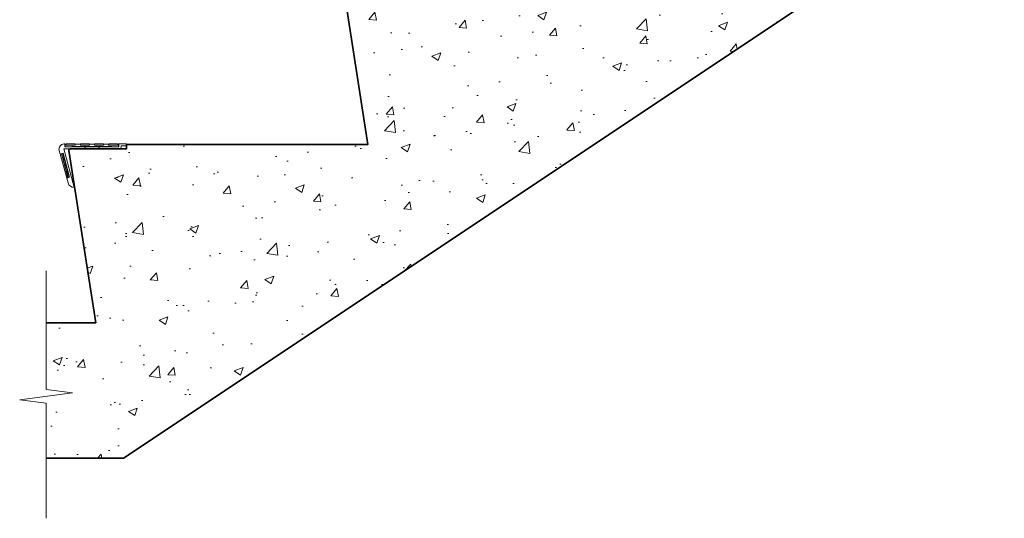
# Model space of a CAD drawing. Header units: millimetres. Extents: x -347 to 646, y -989 to 80.
# Tile 1 of 4: x -347 to 646, y -989 to -486. Entities that reach past the tile are written whole.
import ezdxf

# ---------------------------------------------------------------- set-up
doc = ezdxf.new("R2010")
doc.units = ezdxf.units.MM
for name, color, linetype, lineweight in [('FS-DETAIL', 3, 'Continuous', 35), ('FS-DETAIL-HATCH', 253, 'Continuous', 13), ('FS-DETAIL-THIN', 8, 'Continuous', 18)]:
    doc.layers.add(name, color=color, linetype=linetype, lineweight=lineweight)

msp = doc.modelspace()

# ---------------------------------------------------------------- hatches: boundary and pattern name
at = {"layer": 'FS-DETAIL-HATCH'}
h = msp.add_hatch(dxfattribs=at)
h.set_pattern_fill('AR-CONC', color=256, scale=0.5)
h.set_pattern_definition([(50, (-1249.59, 6e-14), (91.0923, -7.9695), [9.525, -104.775]), (355, (-1249.59, 6e-14), (-17.6217, 95.5284), [7.62, -83.8203]), (100.4514, (-1242, -0.66), (73.4706, 87.559), [8.095, -89.045]), (46.184, (-1249.59, 25.4), (135.5395, -21.021), [14.2875, -157.1625]), (96.6356, (-1238.3, 23.65), (118.702, 123.713), [12.1425, -133.568]), (351.184, (-1249.59, 25.4), (118.702, 123.713), [11.43, -125.73]), (21, (-1236.89, 19.05), (75.8072, -51.1326), [9.525, -104.775]), (326, (-1236.89, 19.05), (30.901, 92.094), [7.62, -83.82]), (71.4514, (-1230.575, 14.79), (106.7082, 40.9614), [8.095, -89.045]), (37.5, (-1249.592, 6e-14), (1.5443, 42.2775), [0, -82.804, 0, -85.09, 0, -84.1375]), (7.5, (-1249.59, 6e-14), (33.4098, 50.0903), [0, -48.514, 0, -80.899, 0, -32.0675]), (327.5, (-1277.913, 6e-14), (67.7953, -2.86437), [0, -31.75, 0, -99.06, 0, -131.445]), (317.5, (-1290.613, 6e-14), (74.0646, 12.7132), [0, -41.275, 0, -65.786, 0, -93.345])])
edge = h.paths.add_edge_path()
edge.add_line((619.557, -314.277), (592.891, -310.889))
edge.add_line((592.891, -310.889), (646.222, -304.111))
edge.add_line((646.222, -304.111), (619.557, -300.723))
edge.add_line((619.557, -300.723), (619.557, -256.2))
edge.add_line((619.557, -256.2), (308.885, -256.2))
edge.add_line((308.885, -256.2), (308.885, -256.5))
edge.add_line((308.885, -256.5), (251.62, -256.5))
edge.add_arc((251.62, -258), 1.5, 90, 189.585184)
edge.add_line((250.14, -258.25), (277.14, -431.5))
edge.add_line((277.14, -431.5), (35.885, -431.5))
edge.add_line((35.885, -431.5), (35.885, -436.5))
edge.add_line((35.885, -436.5), (-21.38, -436.5))
edge.add_arc((-21.38, -438), 1.5, 90, 189.585184)
edge.add_line((-22.86, -438.25), (4.14, -611.5))
edge.add_line((4.14, -611.5), (-238.6, -611.5))
edge.add_line((-238.6, -611.5), (-238.6, -616.5))
edge.add_line((-238.6, -616.5), (-295.865, -616.5))
edge.add_arc((-295.865, -618), 1.5, 90, 189.585184)
edge.add_line((-297.344, -618.25), (-270.345, -791.5))
edge.add_line((-270.345, -791.5), (-320.365, -791.5))
edge.add_line((-320.365, -791.5), (-320.365, -858.935))
edge.add_line((-320.365, -858.935), (-293.7, -862.323))
edge.add_line((-293.7, -862.323), (-347.031, -869.101))
edge.add_line((-347.031, -869.101), (-320.365, -872.49))
edge.add_line((-320.365, -872.49), (-320.365, -928.212))
edge.add_line((-320.365, -928.212), (-242.244, -928.212))
edge.add_line((-242.244, -928.212), (594.565, -370))
edge.add_line((594.565, -370), (619.557, -370))
edge.add_line((619.557, -370), (619.557, -314.277))

# ---------------------------------------------------------------- linework, layer by layer
at = {"layer": 'FS-DETAIL'}
msp.add_lwpolyline([(-320.365, -791.5), (-270.345, -791.5), (-297.35, -617.912, -0.456412), (-295.865, -616.2), (-239.395, -616.2), (-239.395, -611.75), (4.14, -611.75), (-22.865, -437.912, -0.456412), (-21.38, -436.2), (35.09, -436.2), (35.09, -431.75), (277.14, -431.75), (250.135, -257.912, -0.456412), (251.62, -256.2), (308.09, -256.2), (308.09, -251.75), (619.557, -251.75)], format="xyb", dxfattribs=at)
at = {"layer": 'FS-DETAIL', "flags": 128}
msp.add_lwpolyline([(-320.365, -928.212), (-242.244, -928.212), (594.565, -370), (619.557, -370)], dxfattribs=at)
at = {"layer": 'FS-DETAIL-THIN'}
for p, q in [((-301.201, -613.95), (-301.201, -611.35)), ((-300.101, -611.35), (-301.201, -611.35)), ((-301.201, -613.95), (-294.311, -613.95)), ((-300.101, -612.579), (-300.101, -611.35)), ((-290.919, -612.579), (-300.101, -612.579)), ((-294.311, -613.95), (-293.945, -613.475)), ((-293.945, -613.475), (-293.579, -613.95)), ((-293.579, -613.95), (-293.212, -613.475)), ((-293.212, -613.475), (-292.846, -613.95)), ((-292.846, -613.95), (-292.48, -613.475)), ((-292.48, -613.475), (-292.113, -613.95)), ((-292.113, -613.95), (-291.747, -613.475)), ((-291.747, -613.475), (-291.38, -613.95)), ((-291.38, -613.95), (-291.014, -613.475)), ((-291.014, -613.475), (-290.648, -613.95)), ((-285.828, -611.35), (-290.919, -611.35)), ((-290.919, -611.35), (-290.919, -612.579)), ((-290.648, -613.95), (-290.281, -613.475)), ((-290.281, -613.475), (-289.915, -613.95)), ((-289.915, -613.95), (-289.548, -613.475)), ((-289.548, -613.475), (-289.182, -613.95)), ((-289.182, -613.95), (-288.816, -613.475)), ((-288.816, -613.475), (-288.449, -613.95)), ((-288.449, -613.95), (-288.083, -613.475)), ((-288.083, -613.475), (-287.716, -613.95)), ((-287.716, -613.95), (-287.35, -613.475)), ((-287.35, -613.475), (-286.984, -613.95)), ((-286.984, -613.95), (-286.617, -613.475)), ((-286.617, -613.475), (-286.251, -613.95)), ((-286.251, -613.95), (-285.884, -613.475)), ((-285.884, -613.475), (-285.518, -613.95)), ((-285.828, -612.579), (-285.828, -611.35)), ((-276.702, -612.579), (-285.828, -612.579)), ((-285.518, -613.95), (-285.152, -613.475)), ((-285.152, -613.475), (-284.785, -613.95)), ((-284.785, -613.95), (-284.419, -613.475)), ((-284.419, -613.475), (-284.052, -613.95)), ((-284.052, -613.95), (-283.686, -613.475)), ((-283.686, -613.475), (-283.32, -613.95)), ((-283.32, -613.95), (-282.953, -613.475)), ((-282.953, -613.475), (-282.587, -613.95)), ((-282.587, -613.95), (-282.22, -613.475)), ((-282.22, -613.475), (-281.854, -613.95)), ((-281.854, -613.95), (-281.488, -613.475)), ((-281.488, -613.475), (-281.121, -613.95)), ((-281.121, -613.95), (-280.755, -613.475)), ((-280.755, -613.475), (-280.388, -613.95)), ((-280.388, -613.95), (-280.022, -613.475)), ((-280.022, -613.475), (-279.656, -613.95)), ((-279.656, -613.95), (-279.289, -613.475)), ((-279.289, -613.475), (-278.923, -613.95)), ((-278.923, -613.95), (-278.556, -613.475)), ((-278.556, -613.475), (-278.19, -613.95)), ((-278.19, -613.95), (-277.824, -613.475)), ((-277.824, -613.475), (-277.457, -613.95)), ((-277.457, -613.95), (-277.091, -613.475)), ((-277.091, -613.475), (-276.724, -613.95)), ((-276.724, -613.95), (-276.358, -613.475)), ((-271.577, -611.35), (-276.702, -611.35)), ((-276.702, -611.35), (-276.702, -612.579)), ((-276.358, -613.475), (-275.992, -613.95)), ((-275.992, -613.95), (-275.625, -613.475)), ((-275.625, -613.475), (-275.259, -613.95)), ((-275.259, -613.95), (-274.892, -613.475)), ((-274.892, -613.475), (-274.526, -613.95)), ((-274.526, -613.95), (-274.16, -613.475)), ((-274.16, -613.475), (-273.793, -613.95)), ((-273.793, -613.95), (-273.427, -613.475)), ((-273.427, -613.475), (-273.06, -613.95)), ((-273.06, -613.95), (-272.694, -613.475)), ((-272.694, -613.475), (-272.328, -613.95)), ((-272.328, -613.95), (-271.961, -613.475)), ((-271.961, -613.475), (-271.595, -613.95)), ((-271.595, -613.95), (-271.228, -613.475)), ((-271.577, -612.579), (-271.577, -611.35)), ((-262.452, -612.579), (-271.577, -612.579)), ((-271.228, -613.475), (-270.862, -613.95)), ((-270.862, -613.95), (-270.496, -613.475)), ((-270.496, -613.475), (-270.129, -613.95)), ((-270.129, -613.95), (-269.763, -613.475)), ((-269.763, -613.475), (-269.396, -613.95)), ((-269.396, -613.95), (-269.03, -613.475)), ((-269.03, -613.475), (-268.664, -613.95)), ((-268.664, -613.95), (-268.297, -613.475)), ((-268.297, -613.475), (-267.931, -613.95)), ((-267.931, -613.95), (-267.564, -613.475)), ((-267.564, -613.475), (-267.198, -613.95)), ((-267.198, -613.95), (-266.832, -613.475)), ((-266.832, -613.475), (-266.465, -613.95)), ((-266.465, -613.95), (-266.099, -613.475)), ((-266.099, -613.475), (-265.732, -613.95)), ((-265.732, -613.95), (-265.366, -613.475)), ((-265.366, -613.475), (-265, -613.95)), ((-265, -613.95), (-264.633, -613.475)), ((-264.633, -613.475), (-264.267, -613.95)), ((-264.267, -613.95), (-263.9, -613.475)), ((-263.9, -613.475), (-263.534, -613.95)), ((-263.534, -613.95), (-263.168, -613.475)), ((-263.168, -613.475), (-262.801, -613.95)), ((-262.801, -613.95), (-262.435, -613.475)), ((-257.323, -611.35), (-262.452, -611.35)), ((-262.452, -611.35), (-262.452, -612.579)), ((-262.435, -613.475), (-262.068, -613.95)), ((-262.068, -613.95), (-261.702, -613.475)), ((-261.702, -613.475), (-261.336, -613.95)), ((-261.336, -613.95), (-260.969, -613.475)), ((-260.969, -613.475), (-260.603, -613.95)), ((-260.603, -613.95), (-260.236, -613.475)), ((-260.236, -613.475), (-259.87, -613.95)), ((-259.87, -613.95), (-259.504, -613.475)), ((-259.504, -613.475), (-259.137, -613.95)), ((-259.137, -613.95), (-258.771, -613.475)), ((-258.771, -613.475), (-258.404, -613.95)), ((-258.404, -613.95), (-258.038, -613.475)), ((-258.038, -613.475), (-257.672, -613.95)), ((-257.672, -613.95), (-257.305, -613.475)), ((-257.323, -612.579), (-257.323, -611.35)), ((-248.202, -612.579), (-257.323, -612.579)), ((-257.305, -613.475), (-256.939, -613.95)), ((-256.939, -613.95), (-256.572, -613.475)), ((-256.572, -613.475), (-256.206, -613.95)), ((-256.206, -613.95), (-255.84, -613.475)), ((-255.84, -613.475), (-255.473, -613.95)), ((-255.473, -613.95), (-255.107, -613.475)), ((-255.107, -613.475), (-254.74, -613.95)), ((-254.74, -613.95), (-254.374, -613.475)), ((-254.374, -613.475), (-254.008, -613.95)), ((-254.008, -613.95), (-247.102, -613.95)), ((-247.102, -611.35), (-248.202, -611.35)), ((-248.202, -611.35), (-248.202, -612.579)), ((-247.102, -611.35), (-247.102, -613.95)), ((-273.163, -615.942), (-273.163, -615.942))]:
    msp.add_line(p, q, dxfattribs=at)
msp.add_lwpolyline([(-293.212, -615.725), (-292.846, -616.2), (-292.48, -615.725), (-292.113, -616.2), (-291.747, -615.725), (-291.38, -616.2), (-291.014, -615.725), (-290.648, -616.2), (-290.281, -615.725), (-289.915, -616.2), (-289.548, -615.725), (-289.182, -616.2), (-288.816, -615.725), (-288.449, -616.2), (-288.083, -615.725), (-287.716, -616.2), (-287.35, -615.725), (-286.984, -616.2), (-286.617, -615.725), (-286.251, -616.2), (-285.884, -615.725), (-285.518, -616.2), (-285.152, -615.725), (-284.785, -616.2), (-284.419, -615.725), (-284.052, -616.2), (-283.686, -615.725), (-283.32, -616.2), (-282.953, -615.725), (-282.587, -616.2), (-282.22, -615.725), (-281.854, -616.2), (-281.488, -615.725), (-281.121, -616.2), (-280.755, -615.725), (-280.388, -616.2), (-280.022, -615.725), (-279.656, -616.2), (-279.289, -615.725), (-278.923, -616.2), (-278.556, -615.725), (-278.19, -616.2), (-277.824, -615.725), (-277.457, -616.2), (-277.091, -615.725), (-276.724, -616.2), (-276.358, -615.725), (-275.992, -616.2), (-275.625, -615.725), (-275.259, -616.2), (-274.892, -615.725), (-274.526, -616.2), (-274.16, -615.725), (-273.793, -616.2), (-273.427, -615.725), (-273.06, -616.2), (-273.06, -616.2), (-272.694, -615.725), (-272.328, -616.2), (-271.961, -615.725), (-271.595, -616.2), (-271.228, -615.725), (-270.862, -616.2), (-270.496, -615.725), (-270.129, -616.2), (-269.763, -615.725), (-269.396, -616.2), (-269.03, -615.725), (-268.664, -616.2), (-268.297, -615.725), (-267.931, -616.2), (-267.564, -615.725), (-267.198, -616.2), (-266.832, -615.725), (-266.465, -616.2), (-266.099, -615.725), (-265.732, -616.2), (-265.366, -615.725), (-265, -616.2), (-264.633, -615.725), (-264.267, -616.2), (-263.9, -615.725), (-263.534, -616.2), (-263.168, -615.725), (-262.801, -616.2), (-262.435, -615.725), (-262.068, -616.2), (-261.702, -615.725), (-261.336, -616.2), (-260.969, -615.725), (-260.603, -616.2), (-260.236, -615.725), (-259.87, -616.2), (-259.504, -615.725), (-259.137, -616.2), (-258.771, -615.725), (-258.404, -616.2), (-258.038, -615.725), (-257.672, -616.2), (-257.305, -615.725), (-256.939, -616.2), (-256.572, -615.725), (-256.206, -616.2), (-255.84, -615.725), (-255.473, -616.2), (-255.107, -615.725), (-254.74, -616.2), (-254.374, -615.725), (-254.008, -616.2), (-246.353, -616.2, 0.3633665), (-244.714, -614.445), (-244.714, -613.2), (-239.395, -613.2), (-239.395, -611.2), (-247.395, -611.2), (-247.395, -614.2), (-266.35, -614.2), (-266.909, -614.759), (-267.467, -614.2), (-280.45, -614.2), (-281.008, -614.759), (-281.567, -614.2), (-301.395, -614.2), (-301.395, -611.2), (-302.395, -611.2, 0.4074736), (-307.395, -616.364), (-306.055, -621.381), (-303.158, -620.604), (-296.687, -644.752), (-299.585, -645.529), (-298.276, -650.396, 0.3383791), (-291.989, -655.2), (-302.439, -616.2), (-294.312, -616.2), (-293.945, -615.725), (-293.579, -616.2)], format="xyb", close=True, dxfattribs=at)
at = {"layer": 'FS-DETAIL-THIN', "flags": 128}
for points in [[(-291.01, -611.2), (-300.01, -611.2), (-300.01, -612.514), (-291.01, -612.514)], [(-276.76, -611.2), (-285.76, -611.2), (-285.76, -612.514), (-276.76, -612.514)], [(-262.51, -611.2), (-271.51, -611.2), (-271.51, -612.514), (-262.51, -612.514)], [(-248.26, -611.2), (-257.26, -611.2), (-257.26, -612.514), (-248.26, -612.514)]]:
    msp.add_lwpolyline(points, close=True, dxfattribs=at)
at = {"layer": 'FS-DETAIL-THIN'}
for points in [[(-303.431, -620.779), (-305.943, -621.452), (-305.68, -622.315), (-304.494, -621.997), (-298.541, -644.214), (-299.727, -644.532), (-299.495, -645.401), (-296.983, -644.728), (-297.074, -644.39), (-297.627, -644.159), (-297.263, -643.682), (-297.817, -643.451), (-297.453, -642.974), (-298.007, -642.743), (-297.643, -642.266), (-298.196, -642.036), (-297.832, -641.559), (-298.386, -641.328), (-298.022, -640.851), (-298.576, -640.62), (-298.212, -640.143), (-298.765, -639.912), (-298.401, -639.435), (-298.955, -639.204), (-298.591, -638.727), (-299.145, -638.496), (-298.781, -638.019), (-299.334, -637.789), (-298.97, -637.312), (-299.524, -637.081), (-299.16, -636.604), (-299.714, -636.373), (-299.35, -635.896), (-299.903, -635.665), (-299.539, -635.188), (-300.093, -634.957), (-299.729, -634.48), (-300.283, -634.249), (-299.919, -633.773), (-300.472, -633.542), (-300.108, -633.065), (-300.662, -632.834), (-300.298, -632.357), (-300.852, -632.126), (-300.488, -631.649), (-301.041, -631.418), (-300.677, -630.941), (-301.231, -630.71), (-300.867, -630.233), (-301.421, -630.002), (-301.057, -629.526), (-301.61, -629.295), (-301.246, -628.818), (-301.8, -628.587), (-301.436, -628.11), (-301.99, -627.879), (-301.626, -627.402), (-302.179, -627.171), (-301.815, -626.694), (-302.369, -626.463), (-302.005, -625.986), (-302.559, -625.755), (-302.195, -625.279), (-302.748, -625.048), (-302.384, -624.571), (-302.938, -624.34), (-302.574, -623.863), (-303.128, -623.632), (-302.764, -623.155), (-303.317, -622.924), (-302.953, -622.447), (-303.507, -622.216), (-303.143, -621.739), (-303.697, -621.508), (-303.333, -621.032)], [(-298.663, -644.143), (-304.564, -622.12), (-305.772, -622.443), (-299.871, -644.466)]]:
    msp.add_lwpolyline(points, close=True, dxfattribs=at)
msp.add_lwpolyline([(-320.365, -988.7), (-320.365, -872.49), (-347.031, -869.101), (-293.7, -862.323), (-320.365, -858.935), (-320.365, -739.075)], dxfattribs=at)

doc.saveas('drawing.dxf')
